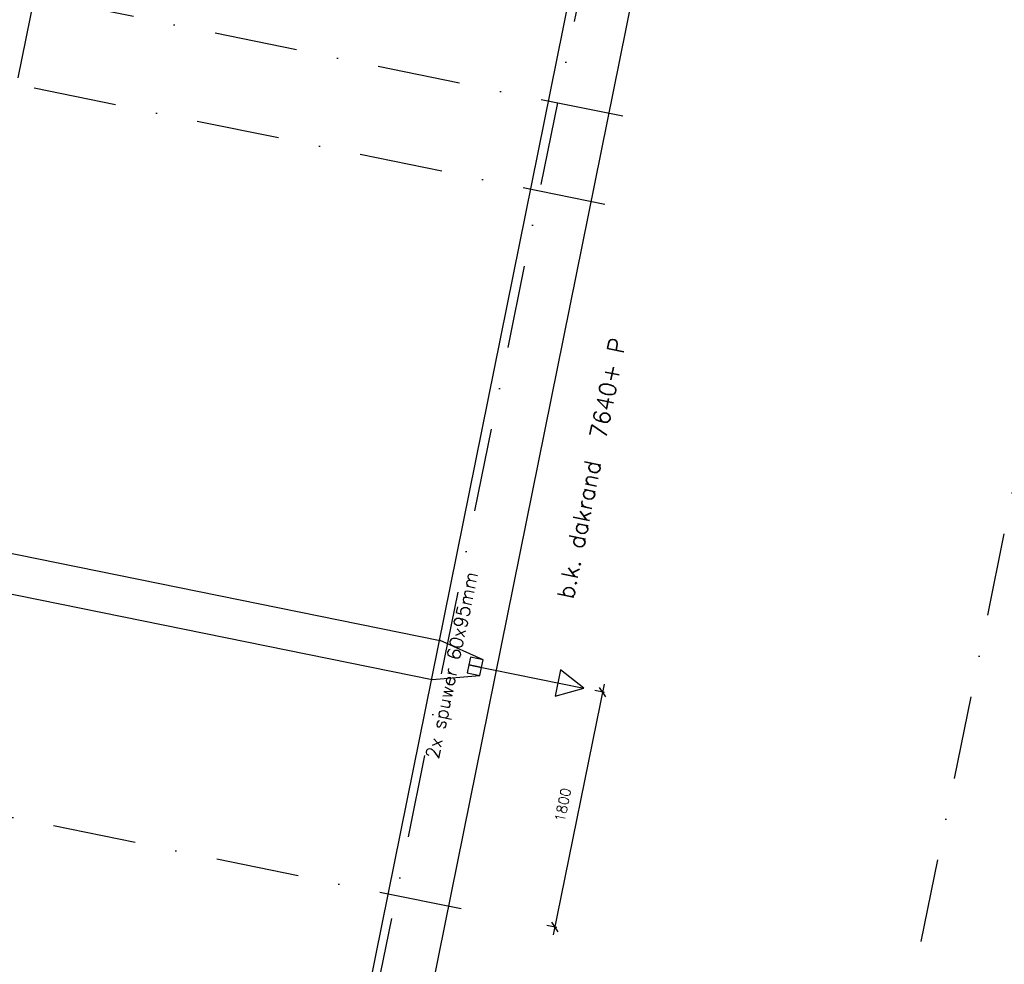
# Model space of a CAD drawing. Extents: x -33346 to 151546, y -8083 to 129543.
# Tile 5 of 68: x 25109 to 32505, y 14879 to 21973. Entities that reach past the tile are written whole.
import ezdxf
from ezdxf.enums import TextEntityAlignment as Align

# ---------------------------------------------------------------- set-up
doc = ezdxf.new("R2010")
doc.units = 0
doc.header["$LTSCALE"] = 50
doc.header["$MEASUREMENT"] = 0
doc.header["$PDSIZE"] = -1
doc.linetypes.add('XREF2$0$DASHDOT', pattern=[25, 12.5, -6.25, 0, -6.25])
doc.layers.get('0').update_dxf_attribs({"linetype": 'CONTINUOUS'})
doc.layers.get('DEFPOINTS').update_dxf_attribs({"linetype": 'CONTINUOUS'})
for name, color, linetype in [('A--L02-A3-_LOGO', 3, 'CONTINUOUS'), ('A--L21A4_BUITENWAND', 4, 'CONTINUOUS'), ('A--L27-A2-_DAKEN', 2, 'CONTINUOUS'), ('A--L27A1_DAKEN', 1, 'CONTINUOUS'), ('A--M1$A-_F123-', 1, 'CONTINUOUS'), ('A--T$1A-25_TEKST', 2, 'CONTINUOUS'), ('A--T01A-25_TEKST', 2, 'CONTINUOUS'), ('A--T01A-70_TEKST', 5, 'CONTINUOUS'), ('XREF2$0$A--L$7A-_STRAMIEN', 1, 'XREF2$0$DASHDOT'), ('XREF2$0$A--T$7A8-_STRAMIEN', 8, 'XREF2$0$DASHDOT')]:
    doc.layers.add(name, color=color, linetype=linetype)
doc.styles.add('ALFA-0_25', font='ROMANS')
doc.styles.add('B-01', font='SIMPLEX.SHX', dxfattribs={"width": 0.8, "height": 4.5})
doc.styles.add('HIEMSTRA', font='romans.shx')
doc.dimstyles.new('STANDARD$0', dxfattribs={"dimscale": 50, "dimtxt": 2.5, "dimasz": 2, "dimexe": 2, "dimexo": 0, "dimgap": 2, "dimtad": 1, "dimdec": 0, "dimzin": 0, "dimtxsty": 'ALFA-0_25', "dimblk1": 'OBLIQUE', "dimblk2": 'OBLIQUE', "dimsah": 1, "dimcen": -3, "dimdle": 2, "dimclrd": 1, "dimclre": 1, "dimclrt": 2, "dimazin": 3, "dimtfac": 0.666667, "dimtofl": 0, "dimtmove": 0, "dimatfit": 3, "dimtvp": 0.833333, "dimtolj": 1, "dimtzin": 0})

# ---------------------------------------------------------------- blocks, each defined once
blk = doc.blocks.new('XREF2')
at = {"layer": 'XREF2$0$A--L$7A-_STRAMIEN'}
for p, q in [((-45978.842, -10999.853), (-65793.219, -6963.635)), ((-46113.574, -11661.27), (-65845.637, -7641.82)), ((-47191.427, -16952.606), (-66923.49, -12933.155))]:
    blk.add_line(p, q, dxfattribs=at)
at = {"layer": 'XREF2$0$A--T$7A8-_STRAMIEN', "color": 8}
for p, q in [((-47404.652, 4600.571), (-56073.829, -37957.669)), ((-43474.365, 3799.966), (-52138.464, -38733.347)), ((-39621.489, 3015.129), (-48281.544, -39498.332))]:
    blk.add_line(p, q, dxfattribs=at)
blk = doc.blocks.new('_OBLIQUE')
at = {"color": 0, "linetype": 'BYBLOCK'}
blk.add_line((-0.5, -0.5), (0.5, 0.5), dxfattribs=at)
blk = doc.blocks.new('*D464')
at = {"layer": 'A--M1$A-_F123-', "color": 1}
for p, q in [((29499.4, 16981.5), (29116.1, 15100.1)), ((29502.9, 16919.5), (29428.6, 16934.7)), ((29143.7, 15155.7), (29069.3, 15170.9))]:
    blk.add_line(p, q, dxfattribs=at)
at = {"layer": 'DEFPOINTS', "color": 0}
for p in [(29502.9, 16919.5), (29128.1, 15158.9), (29143.7, 15155.7)]:
    blk.add_point(p, dxfattribs=at)
at = {"layer": 'A--M1$A-_F123-', "color": 1, "yscale": 60, "zscale": 60}
for p, xscale, rotation in [((29487.4, 16922.7), 60, 78.4862903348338), ((29128.1, 15158.9), 59.99999999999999, 258.4862903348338)]:
    blk.add_blockref('_OBLIQUE', p, dxfattribs=dict(at, xscale=xscale, rotation=rotation))
at = {"layer": 'A--M1$A-_F123-', "color": 2, "insert": (29189, 16075.7), "char_height": 75, "attachment_point": 5, "rotation": 78.48629, "style": 'ALFA-0_25'}
blk.add_mtext('\\A1;1800', dxfattribs=at)
blk = doc.blocks.new('A$C6C660DB7')
at = {"layer": 'A--L21A4_BUITENWAND', "linetype": 'CONTINUOUS'}
for p, q in [((18178.2, -11698.7, 0.3), (22523.9, 9790.8, 0.3)), ((18558.6, -12163.7, 0.3), (22979.7, 9698.6, 0.3))]:
    blk.add_line(p, q, dxfattribs=at)

msp = doc.modelspace()

# ---------------------------------------------------------------- linework, layer by layer
at = {"layer": 'A--L27-A2-_DAKEN'}
msp.add_line((28483.8, 17127.1, 0.2), (29346.1, 16951.5, 0.2), dxfattribs=at)
at = {"layer": 'A--L27-A2-_DAKEN', "elevation": -0.1}
for points in [[(28576.7, 17107.4), (28589.2, 17166), (28496.3, 17185.8), (28483.8, 17127.1)], [(28564.2, 17048.7), (28576.7, 17107.4), (28483.8, 17127.1), (28471.3, 17068.4)], [(29346.1, 16951.5), (29346.1, 16951.5), (29170.1, 17089.4), (29130.2, 16893.4)]]:
    msp.add_lwpolyline(points, close=True, dxfattribs=at)
at = {"layer": 'A--L27A1_DAKEN'}
for p, q in [((12194.6, 20577.4, -0.1), (28266.7, 17311.3, 0.2)), ((12132.7, 20283.5, -0.1), (28206.8, 17017.3, 0.2)), ((28589.2, 17166, 0.2), (28266.7, 17311.3, 0.2)), ((28206.8, 17017.3, 0.2), (28564.2, 17048.7, 0.2))]:
    msp.add_line(p, q, dxfattribs=at)

# ---------------------------------------------------------------- block references
at = {"layer": 'A--L02-A3-_LOGO'}
msp.add_blockref('A$C6C660DB7', (7074.3, 14132.7), dxfattribs=at)
at = {"layer": 'A--T01A-70_TEKST', "color": 4}
msp.add_blockref('XREF2', (75617.3, 32246.9), dxfattribs=at)

# ---------------------------------------------------------------- texts
at = {"layer": 'A--T$1A-25_TEKST', "style": 'B-01'}
msp.add_text('2x spuwer 60x95mm', height=100, rotation=77.99802, dxfattribs=at).set_placement((28254.6, 16415.5, 0.2))
at = {"layer": 'A--T01A-25_TEKST', "style": 'HIEMSTRA'}
msp.add_text('b.k. dakrand  7640+ P', height=125, rotation=78.4863, dxfattribs=at).set_placement((29664.7, 19567), align=Align.RIGHT)

# ---------------------------------------------------------------- dimensions: what is measured, and where the dimension line sits
at = {"layer": 'A--M1$A-_F123-'}
dim = msp.add_linear_dim(base=(29128.1, 15158.9, 0.2), p1=(29502.9, 16919.5, 0.2), p2=(29143.7, 15155.7, 0.2), angle=258.48629, dimstyle='STANDARD$0', override={"dimscale": 30, "dimblk1": 'OBLIQUE', "dimblk2": 'OBLIQUE'}, dxfattribs=at)
dim.commit()
dim.dimension.update_dxf_attribs({"geometry": '*D464', "text_midpoint": (29189, 16075.7, 0.2), "dimtype": 161})

doc.saveas('drawing.dxf')
